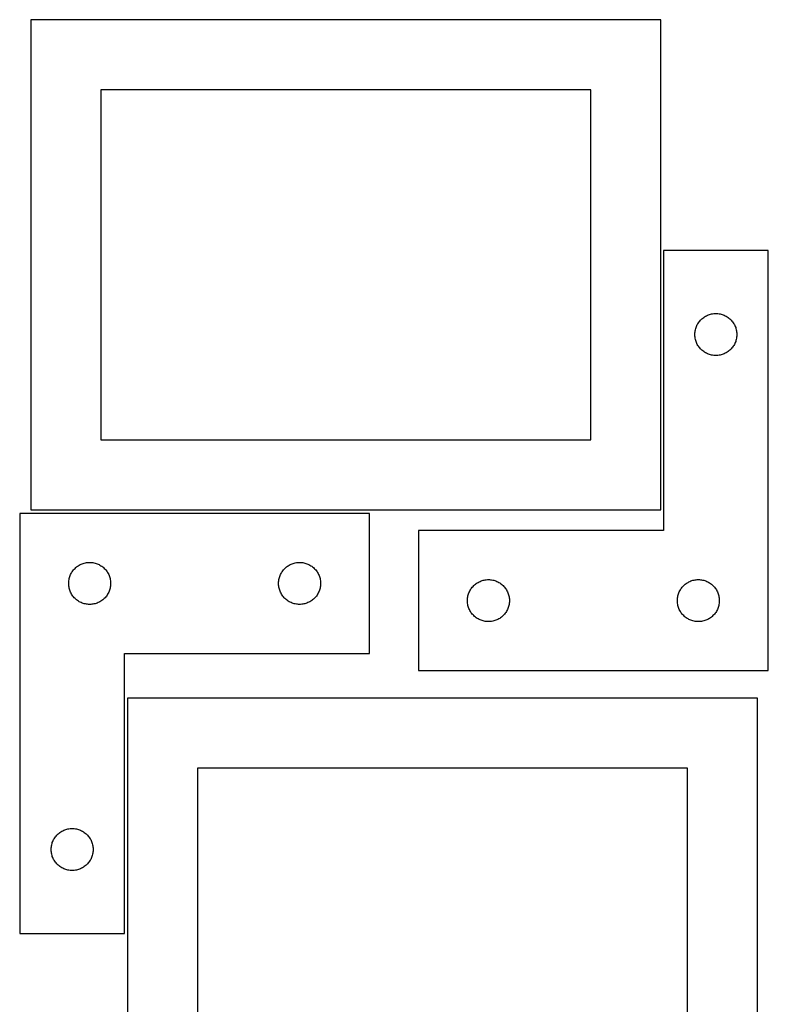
# Model space of a CAD drawing. Header units: millimetres. Extents: x 7 to 1493, y 7 to 2993.
# Tile 13 of 14: x 7 to 542, y 2290 to 2993. Entities that reach past the tile are written whole.
import ezdxf

# ---------------------------------------------------------------- set-up
doc = ezdxf.new("R2010")
doc.units = ezdxf.units.MM
doc.layers.add('CUT', color=7, linetype='CONTINUOUS', true_color=0x000000)

msp = doc.modelspace()

# ---------------------------------------------------------------- linework, layer by layer
at = {"layer": 'CUT'}
for p, q in [((464.74608, 2993.4839), (14.74608, 2993.4839)), ((14.74608, 2993.4839), (14.74608, 2643.4839)), ((464.74608, 2643.4839), (464.74608, 2993.4839)), ((414.74608, 2943.4839), (64.74608, 2943.4839)), ((64.74608, 2943.4839), (64.74608, 2693.4839)), ((414.74608, 2693.4839), (414.74608, 2943.4839)), ((541.593597, 2828.687287), (466.593597, 2828.687287)), ((466.593597, 2828.687287), (466.593597, 2628.687287)), ((541.593597, 2528.687287), (541.593597, 2828.687287)), ((491.233878, 2776.409179), (491.648442, 2777.060943)), ((491.648442, 2777.060943), (492.096008, 2777.690501)), ((492.096008, 2777.690501), (492.57539, 2778.296184)), ((492.57539, 2778.296184), (493.085317, 2778.876387)), ((493.085317, 2778.876387), (493.624435, 2779.42957)), ((493.624435, 2779.42957), (494.191315, 2779.954266)), ((494.191315, 2779.954266), (494.784455, 2780.449084)), ((494.784455, 2780.449084), (495.402281, 2780.912712)), ((495.402281, 2780.912712), (496.043154, 2781.34392)), ((496.043154, 2781.34392), (496.705376, 2781.741565)), ((496.705376, 2781.741565), (497.38719, 2782.104593)), ((497.38719, 2782.104593), (498.086788, 2782.43204)), ((498.086788, 2782.43204), (498.802316, 2782.723039)), ((498.802316, 2782.723039), (499.531875, 2782.976817)), ((499.531875, 2782.976817), (500.27353, 2783.192703)), ((500.27353, 2783.192703), (501.025316, 2783.370122)), ((501.025316, 2783.370122), (501.785238, 2783.508605)), ((501.785238, 2783.508605), (502.551282, 2783.607785)), ((502.551282, 2783.607785), (503.321416, 2783.667398)), ((503.321416, 2783.667398), (504.093597, 2783.687287)), ((504.093597, 2783.687287), (504.865778, 2783.667398)), ((504.865778, 2783.667398), (505.635912, 2783.607785)), ((505.635912, 2783.607785), (506.401956, 2783.508605)), ((506.401956, 2783.508605), (507.161878, 2783.370122)), ((507.161878, 2783.370122), (507.913664, 2783.192703)), ((507.913664, 2783.192703), (508.655319, 2782.976817)), ((508.655319, 2782.976817), (509.384878, 2782.723039)), ((509.384878, 2782.723039), (510.100406, 2782.43204)), ((510.100406, 2782.43204), (510.800004, 2782.104593)), ((510.800004, 2782.104593), (511.481818, 2781.741565)), ((511.481818, 2781.741565), (512.14404, 2781.34392)), ((512.14404, 2781.34392), (512.784913, 2780.912712)), ((512.784913, 2780.912712), (513.402739, 2780.449084)), ((513.402739, 2780.449084), (513.995879, 2779.954266)), ((513.995879, 2779.954266), (514.562759, 2779.42957)), ((514.562759, 2779.42957), (515.101878, 2778.876387)), ((515.101878, 2778.876387), (515.611804, 2778.296184)), ((515.611804, 2778.296184), (516.091186, 2777.690501)), ((516.091186, 2777.690501), (516.538752, 2777.060943)), ((516.538752, 2777.060943), (516.953316, 2776.409179)), ((489.138334, 2769.844919), (489.217757, 2770.613262)), ((489.217757, 2770.613262), (489.336628, 2771.376498)), ((489.336628, 2771.376498), (489.494631, 2772.132603)), ((489.494631, 2772.132603), (489.691349, 2772.879571)), ((489.691349, 2772.879571), (489.926259, 2773.615423)), ((489.926259, 2773.615423), (490.198737, 2774.338205)), ((490.198737, 2774.338205), (490.508063, 2775.046003)), ((490.508063, 2775.046003), (490.853415, 2775.736938)), ((490.853415, 2775.736938), (491.233878, 2776.409179)), ((516.953316, 2776.409179), (517.333779, 2775.736938)), ((517.333779, 2775.736938), (517.679131, 2775.046003)), ((517.679131, 2775.046003), (517.988457, 2774.338205)), ((517.988457, 2774.338205), (518.260935, 2773.615423)), ((518.260935, 2773.615423), (518.495845, 2772.879571)), ((518.495845, 2772.879571), (518.692563, 2772.132603)), ((518.692563, 2772.132603), (518.850566, 2771.376498)), ((518.850566, 2771.376498), (518.969437, 2770.613262)), ((518.969437, 2770.613262), (519.04886, 2769.844919)), ((489.09857, 2769.073505), (489.138334, 2769.844919)), ((489.09857, 2768.301068), (489.09857, 2769.073505)), ((489.138334, 2767.529655), (489.09857, 2768.301068)), ((489.217757, 2766.761311), (489.138334, 2767.529655)), ((489.336628, 2765.998075), (489.217757, 2766.761311)), ((489.494631, 2765.241971), (489.336628, 2765.998075)), ((489.691349, 2764.495002), (489.494631, 2765.241971)), ((489.926259, 2763.759151), (489.691349, 2764.495002)), ((490.198737, 2763.036368), (489.926259, 2763.759151)), ((490.508063, 2762.328571), (490.198737, 2763.036368)), ((517.988457, 2763.036368), (517.679131, 2762.328571)), ((518.260935, 2763.759151), (517.988457, 2763.036368)), ((518.495845, 2764.495002), (518.260935, 2763.759151)), ((518.692563, 2765.241971), (518.495845, 2764.495002)), ((518.850566, 2765.998075), (518.692563, 2765.241971)), ((518.969437, 2766.761311), (518.850566, 2765.998075)), ((519.04886, 2767.529655), (518.969437, 2766.761311)), ((519.04886, 2769.844919), (519.088624, 2769.073505)), ((519.088624, 2768.301068), (519.04886, 2767.529655)), ((519.088624, 2769.073505), (519.088624, 2768.301068)), ((490.853415, 2761.637636), (490.508063, 2762.328571)), ((491.233878, 2760.965395), (490.853415, 2761.637636)), ((491.648442, 2760.313631), (491.233878, 2760.965395)), ((492.096008, 2759.684073), (491.648442, 2760.313631)), ((492.57539, 2759.078389), (492.096008, 2759.684073)), ((493.085317, 2758.498187), (492.57539, 2759.078389)), ((493.624435, 2757.945004), (493.085317, 2758.498187)), ((494.191315, 2757.420308), (493.624435, 2757.945004)), ((494.784455, 2756.92549), (494.191315, 2757.420308)), ((495.402281, 2756.461862), (494.784455, 2756.92549)), ((496.043154, 2756.030653), (495.402281, 2756.461862)), ((496.705376, 2755.633008), (496.043154, 2756.030653)), ((512.14404, 2756.030653), (511.481818, 2755.633008)), ((512.784913, 2756.461862), (512.14404, 2756.030653)), ((513.402739, 2756.92549), (512.784913, 2756.461862)), ((513.995879, 2757.420308), (513.402739, 2756.92549)), ((514.562759, 2757.945004), (513.995879, 2757.420308)), ((515.101878, 2758.498187), (514.562759, 2757.945004)), ((515.611804, 2759.078389), (515.101878, 2758.498187)), ((516.091186, 2759.684073), (515.611804, 2759.078389)), ((516.538752, 2760.313631), (516.091186, 2759.684073)), ((516.953316, 2760.965395), (516.538752, 2760.313631)), ((517.333779, 2761.637636), (516.953316, 2760.965395)), ((517.679131, 2762.328571), (517.333779, 2761.637636)), ((497.38719, 2755.269981), (496.705376, 2755.633008)), ((498.086788, 2754.942533), (497.38719, 2755.269981)), ((498.802316, 2754.651534), (498.086788, 2754.942533)), ((499.531875, 2754.397756), (498.802316, 2754.651534)), ((500.27353, 2754.181871), (499.531875, 2754.397756)), ((501.025316, 2754.004452), (500.27353, 2754.181871)), ((501.785238, 2753.865968), (501.025316, 2754.004452)), ((502.551282, 2753.766789), (501.785238, 2753.865968)), ((503.321416, 2753.707175), (502.551282, 2753.766789)), ((504.093597, 2753.687287), (503.321416, 2753.707175)), ((504.865778, 2753.707175), (504.093597, 2753.687287)), ((505.635912, 2753.766789), (504.865778, 2753.707175)), ((506.401956, 2753.865968), (505.635912, 2753.766789)), ((507.161878, 2754.004452), (506.401956, 2753.865968)), ((507.913664, 2754.181871), (507.161878, 2754.004452)), ((508.655319, 2754.397756), (507.913664, 2754.181871)), ((509.384878, 2754.651534), (508.655319, 2754.397756)), ((510.100406, 2754.942533), (509.384878, 2754.651534)), ((510.800004, 2755.269981), (510.100406, 2754.942533)), ((511.481818, 2755.633008), (510.800004, 2755.269981)), ((64.74608, 2693.4839), (414.74608, 2693.4839)), ((14.74608, 2643.4839), (464.74608, 2643.4839)), ((6.666097, 2640.971214), (6.666097, 2340.971214)), ((256.666097, 2640.971214), (6.666097, 2640.971214)), ((256.666097, 2540.971214), (256.666097, 2640.971214)), ((466.593597, 2628.687287), (291.593597, 2628.687287)), ((291.593597, 2628.687287), (291.593597, 2528.687287)), ((45.657817, 2601.160314), (46.196935, 2601.713497)), ((46.196935, 2601.713497), (46.763816, 2602.238193)), ((46.763816, 2602.238193), (47.356955, 2602.733011)), ((47.356955, 2602.733011), (47.974781, 2603.196639)), ((47.974781, 2603.196639), (48.615655, 2603.627848)), ((48.615655, 2603.627848), (49.277876, 2604.025493)), ((49.277876, 2604.025493), (49.959691, 2604.388521)), ((49.959691, 2604.388521), (50.659289, 2604.715968)), ((50.659289, 2604.715968), (51.374816, 2605.006967)), ((51.374816, 2605.006967), (52.104375, 2605.260745)), ((52.104375, 2605.260745), (52.846031, 2605.47663)), ((52.846031, 2605.47663), (53.597816, 2605.65405)), ((53.597816, 2605.65405), (54.357739, 2605.792533)), ((54.357739, 2605.792533), (55.123783, 2605.891712)), ((55.123783, 2605.891712), (55.893916, 2605.951326)), ((55.893916, 2605.951326), (56.666097, 2605.971214)), ((56.666097, 2605.971214), (57.438279, 2605.951326)), ((57.438279, 2605.951326), (58.208412, 2605.891712)), ((58.208412, 2605.891712), (58.974456, 2605.792533)), ((58.974456, 2605.792533), (59.734378, 2605.65405)), ((59.734378, 2605.65405), (60.486164, 2605.47663)), ((60.486164, 2605.47663), (61.22782, 2605.260745)), ((61.22782, 2605.260745), (61.957379, 2605.006967)), ((61.957379, 2605.006967), (62.672906, 2604.715968)), ((62.672906, 2604.715968), (63.372504, 2604.388521)), ((63.372504, 2604.388521), (64.054319, 2604.025493)), ((64.054319, 2604.025493), (64.71654, 2603.627848)), ((64.71654, 2603.627848), (65.357414, 2603.196639)), ((65.357414, 2603.196639), (65.97524, 2602.733011)), ((65.97524, 2602.733011), (66.568379, 2602.238193)), ((66.568379, 2602.238193), (67.13526, 2601.713497)), ((67.13526, 2601.713497), (67.674378, 2601.160314)), ((195.657817, 2601.160314), (196.196935, 2601.713497)), ((196.196935, 2601.713497), (196.763816, 2602.238193)), ((196.763816, 2602.238193), (197.356955, 2602.733011)), ((197.356955, 2602.733011), (197.974781, 2603.196639)), ((197.974781, 2603.196639), (198.615655, 2603.627848)), ((198.615655, 2603.627848), (199.277876, 2604.025493)), ((199.277876, 2604.025493), (199.959691, 2604.388521)), ((199.959691, 2604.388521), (200.659289, 2604.715968)), ((200.659289, 2604.715968), (201.374816, 2605.006967)), ((201.374816, 2605.006967), (202.104375, 2605.260745)), ((202.104375, 2605.260745), (202.846031, 2605.47663)), ((202.846031, 2605.47663), (203.597816, 2605.65405)), ((203.597816, 2605.65405), (204.357739, 2605.792533)), ((204.357739, 2605.792533), (205.123783, 2605.891712)), ((205.123783, 2605.891712), (205.893916, 2605.951326)), ((205.893916, 2605.951326), (206.666097, 2605.971214)), ((206.666097, 2605.971214), (207.438279, 2605.951326)), ((207.438279, 2605.951326), (208.208412, 2605.891712)), ((208.208412, 2605.891712), (208.974456, 2605.792533)), ((208.974456, 2605.792533), (209.734378, 2605.65405)), ((209.734378, 2605.65405), (210.486164, 2605.47663)), ((210.486164, 2605.47663), (211.22782, 2605.260745)), ((211.22782, 2605.260745), (211.957379, 2605.006967)), ((211.957379, 2605.006967), (212.672906, 2604.715968)), ((212.672906, 2604.715968), (213.372504, 2604.388521)), ((213.372504, 2604.388521), (214.054319, 2604.025493)), ((214.054319, 2604.025493), (214.71654, 2603.627848)), ((214.71654, 2603.627848), (215.357414, 2603.196639)), ((215.357414, 2603.196639), (215.97524, 2602.733011)), ((215.97524, 2602.733011), (216.568379, 2602.238193)), ((216.568379, 2602.238193), (217.13526, 2601.713497)), ((217.13526, 2601.713497), (217.674378, 2601.160314)), ((41.909128, 2593.660426), (42.067132, 2594.41653)), ((42.067132, 2594.41653), (42.263849, 2595.163499)), ((42.263849, 2595.163499), (42.498759, 2595.89935)), ((42.498759, 2595.89935), (42.771238, 2596.622133)), ((42.771238, 2596.622133), (43.080564, 2597.32993)), ((43.080564, 2597.32993), (43.425916, 2598.020865)), ((43.425916, 2598.020865), (43.806378, 2598.693106)), ((43.806378, 2598.693106), (44.220942, 2599.34487)), ((44.220942, 2599.34487), (44.668509, 2599.974428)), ((44.668509, 2599.974428), (45.147891, 2600.580112)), ((45.147891, 2600.580112), (45.657817, 2601.160314)), ((67.674378, 2601.160314), (68.184304, 2600.580112)), ((68.184304, 2600.580112), (68.663686, 2599.974428)), ((68.663686, 2599.974428), (69.111253, 2599.34487)), ((69.111253, 2599.34487), (69.525817, 2598.693106)), ((69.525817, 2598.693106), (69.906279, 2598.020865)), ((69.906279, 2598.020865), (70.251631, 2597.32993)), ((70.251631, 2597.32993), (70.560957, 2596.622133)), ((70.560957, 2596.622133), (70.833436, 2595.89935)), ((70.833436, 2595.89935), (71.068346, 2595.163499)), ((71.068346, 2595.163499), (71.265063, 2594.41653)), ((71.265063, 2594.41653), (71.423067, 2593.660426)), ((191.909128, 2593.660426), (192.067132, 2594.41653)), ((192.067132, 2594.41653), (192.263849, 2595.163499)), ((192.263849, 2595.163499), (192.498759, 2595.89935)), ((192.498759, 2595.89935), (192.771238, 2596.622133)), ((192.771238, 2596.622133), (193.080564, 2597.32993)), ((193.080564, 2597.32993), (193.425916, 2598.020865)), ((193.425916, 2598.020865), (193.806378, 2598.693106)), ((193.806378, 2598.693106), (194.220942, 2599.34487)), ((194.220942, 2599.34487), (194.668509, 2599.974428)), ((194.668509, 2599.974428), (195.147891, 2600.580112)), ((195.147891, 2600.580112), (195.657817, 2601.160314)), ((217.674378, 2601.160314), (218.184304, 2600.580112)), ((218.184304, 2600.580112), (218.663686, 2599.974428)), ((218.663686, 2599.974428), (219.111253, 2599.34487)), ((219.111253, 2599.34487), (219.525817, 2598.693106)), ((219.525817, 2598.693106), (219.906279, 2598.020865)), ((219.906279, 2598.020865), (220.251631, 2597.32993)), ((220.251631, 2597.32993), (220.560957, 2596.622133)), ((220.560957, 2596.622133), (220.833436, 2595.89935)), ((220.833436, 2595.89935), (221.068346, 2595.163499)), ((221.068346, 2595.163499), (221.265063, 2594.41653)), ((221.265063, 2594.41653), (221.423067, 2593.660426)), ((41.67107, 2591.357433), (41.710835, 2592.128846)), ((41.67107, 2590.584996), (41.67107, 2591.357433)), ((41.710835, 2589.813582), (41.67107, 2590.584996)), ((41.710835, 2592.128846), (41.790257, 2592.89719)), ((41.790257, 2589.045239), (41.710835, 2589.813582)), ((41.790257, 2592.89719), (41.909128, 2593.660426)), ((41.909128, 2588.282003), (41.790257, 2589.045239)), ((42.067132, 2587.525898), (41.909128, 2588.282003)), ((42.263849, 2586.77893), (42.067132, 2587.525898)), ((71.265063, 2587.525898), (71.068346, 2586.77893)), ((71.423067, 2588.282003), (71.265063, 2587.525898)), ((71.423067, 2593.660426), (71.541938, 2592.89719)), ((71.541938, 2589.045239), (71.423067, 2588.282003)), ((71.541938, 2592.89719), (71.62136, 2592.128846)), ((71.62136, 2589.813582), (71.541938, 2589.045239)), ((71.62136, 2592.128846), (71.661124, 2591.357433)), ((71.661124, 2590.584996), (71.62136, 2589.813582)), ((71.661124, 2591.357433), (71.661124, 2590.584996)), ((191.67107, 2591.357433), (191.710835, 2592.128846)), ((191.67107, 2590.584996), (191.67107, 2591.357433)), ((191.710835, 2589.813582), (191.67107, 2590.584996)), ((191.710835, 2592.128846), (191.790257, 2592.89719)), ((191.790257, 2589.045239), (191.710835, 2589.813582)), ((191.790257, 2592.89719), (191.909128, 2593.660426)), ((191.909128, 2588.282003), (191.790257, 2589.045239)), ((192.067132, 2587.525898), (191.909128, 2588.282003)), ((192.263849, 2586.77893), (192.067132, 2587.525898)), ((221.265063, 2587.525898), (221.068346, 2586.77893)), ((221.423067, 2588.282003), (221.265063, 2587.525898)), ((221.423067, 2593.660426), (221.541938, 2592.89719)), ((221.541938, 2589.045239), (221.423067, 2588.282003)), ((221.541938, 2592.89719), (221.62136, 2592.128846)), ((221.62136, 2589.813582), (221.541938, 2589.045239)), ((221.62136, 2592.128846), (221.661124, 2591.357433)), ((221.661124, 2590.584996), (221.62136, 2589.813582)), ((221.661124, 2591.357433), (221.661124, 2590.584996)), ((329.148442, 2587.060943), (329.596008, 2587.690501)), ((329.596008, 2587.690501), (330.07539, 2588.296184)), ((330.07539, 2588.296184), (330.585317, 2588.876387)), ((330.585317, 2588.876387), (331.124435, 2589.42957)), ((331.124435, 2589.42957), (331.691315, 2589.954266)), ((331.691315, 2589.954266), (332.284455, 2590.449084)), ((332.284455, 2590.449084), (332.902281, 2590.912712)), ((332.902281, 2590.912712), (333.543154, 2591.34392)), ((333.543154, 2591.34392), (334.205376, 2591.741565)), ((334.205376, 2591.741565), (334.88719, 2592.104593)), ((334.88719, 2592.104593), (335.586788, 2592.43204)), ((335.586788, 2592.43204), (336.302316, 2592.723039)), ((336.302316, 2592.723039), (337.031875, 2592.976817)), ((337.031875, 2592.976817), (337.77353, 2593.192703)), ((337.77353, 2593.192703), (338.525316, 2593.370122)), ((338.525316, 2593.370122), (339.285238, 2593.508605)), ((339.285238, 2593.508605), (340.051282, 2593.607785)), ((340.051282, 2593.607785), (340.821416, 2593.667398)), ((340.821416, 2593.667398), (341.593597, 2593.687287)), ((341.593597, 2593.687287), (342.365778, 2593.667398)), ((342.365778, 2593.667398), (343.135912, 2593.607785)), ((343.135912, 2593.607785), (343.901956, 2593.508605)), ((343.901956, 2593.508605), (344.661878, 2593.370122)), ((344.661878, 2593.370122), (345.413664, 2593.192703)), ((345.413664, 2593.192703), (346.155319, 2592.976817)), ((346.155319, 2592.976817), (346.884878, 2592.723039)), ((346.884878, 2592.723039), (347.600406, 2592.43204)), ((347.600406, 2592.43204), (348.300004, 2592.104593)), ((348.300004, 2592.104593), (348.981818, 2591.741565)), ((348.981818, 2591.741565), (349.64404, 2591.34392)), ((349.64404, 2591.34392), (350.284913, 2590.912712)), ((350.284913, 2590.912712), (350.902739, 2590.449084)), ((350.902739, 2590.449084), (351.495879, 2589.954266)), ((351.495879, 2589.954266), (352.062759, 2589.42957)), ((352.062759, 2589.42957), (352.601878, 2588.876387)), ((352.601878, 2588.876387), (353.111804, 2588.296184)), ((353.111804, 2588.296184), (353.591186, 2587.690501)), ((353.591186, 2587.690501), (354.038752, 2587.060943)), ((479.148442, 2587.060943), (479.596008, 2587.690501)), ((479.596008, 2587.690501), (480.07539, 2588.296184)), ((480.07539, 2588.296184), (480.585317, 2588.876387)), ((480.585317, 2588.876387), (481.124435, 2589.42957)), ((481.124435, 2589.42957), (481.691315, 2589.954266)), ((481.691315, 2589.954266), (482.284455, 2590.449084)), ((482.284455, 2590.449084), (482.902281, 2590.912712)), ((482.902281, 2590.912712), (483.543154, 2591.34392)), ((483.543154, 2591.34392), (484.205376, 2591.741565)), ((484.205376, 2591.741565), (484.88719, 2592.104593)), ((484.88719, 2592.104593), (485.586788, 2592.43204)), ((485.586788, 2592.43204), (486.302316, 2592.723039)), ((486.302316, 2592.723039), (487.031875, 2592.976817)), ((487.031875, 2592.976817), (487.77353, 2593.192703)), ((487.77353, 2593.192703), (488.525316, 2593.370122)), ((488.525316, 2593.370122), (489.285238, 2593.508605)), ((489.285238, 2593.508605), (490.051282, 2593.607785)), ((490.051282, 2593.607785), (490.821416, 2593.667398)), ((490.821416, 2593.667398), (491.593597, 2593.687287)), ((491.593597, 2593.687287), (492.365778, 2593.667398)), ((492.365778, 2593.667398), (493.135912, 2593.607785)), ((493.135912, 2593.607785), (493.901956, 2593.508605)), ((493.901956, 2593.508605), (494.661878, 2593.370122)), ((494.661878, 2593.370122), (495.413664, 2593.192703)), ((495.413664, 2593.192703), (496.155319, 2592.976817)), ((496.155319, 2592.976817), (496.884878, 2592.723039)), ((496.884878, 2592.723039), (497.600406, 2592.43204)), ((497.600406, 2592.43204), (498.300004, 2592.104593)), ((498.300004, 2592.104593), (498.981818, 2591.741565)), ((498.981818, 2591.741565), (499.64404, 2591.34392)), ((499.64404, 2591.34392), (500.284913, 2590.912712)), ((500.284913, 2590.912712), (500.902739, 2590.449084)), ((500.902739, 2590.449084), (501.495879, 2589.954266)), ((501.495879, 2589.954266), (502.062759, 2589.42957)), ((502.062759, 2589.42957), (502.601878, 2588.876387)), ((502.601878, 2588.876387), (503.111804, 2588.296184)), ((503.111804, 2588.296184), (503.591186, 2587.690501)), ((503.591186, 2587.690501), (504.038752, 2587.060943)), ((42.498759, 2586.043079), (42.263849, 2586.77893)), ((42.771238, 2585.320296), (42.498759, 2586.043079)), ((43.080564, 2584.612498), (42.771238, 2585.320296)), ((43.425916, 2583.921563), (43.080564, 2584.612498)), ((43.806378, 2583.249322), (43.425916, 2583.921563)), ((44.220942, 2582.597558), (43.806378, 2583.249322)), ((44.668509, 2581.968), (44.220942, 2582.597558)), ((45.147891, 2581.362317), (44.668509, 2581.968)), ((45.657817, 2580.782114), (45.147891, 2581.362317)), ((46.196935, 2580.228931), (45.657817, 2580.782114)), ((46.763816, 2579.704235), (46.196935, 2580.228931)), ((67.13526, 2580.228931), (66.568379, 2579.704235)), ((67.674378, 2580.782114), (67.13526, 2580.228931)), ((68.184304, 2581.362317), (67.674378, 2580.782114)), ((68.663686, 2581.968), (68.184304, 2581.362317)), ((69.111253, 2582.597558), (68.663686, 2581.968)), ((69.525817, 2583.249322), (69.111253, 2582.597558)), ((69.906279, 2583.921563), (69.525817, 2583.249322)), ((70.251631, 2584.612498), (69.906279, 2583.921563)), ((70.560957, 2585.320296), (70.251631, 2584.612498)), ((70.833436, 2586.043079), (70.560957, 2585.320296)), ((71.068346, 2586.77893), (70.833436, 2586.043079)), ((192.498759, 2586.043079), (192.263849, 2586.77893)), ((192.771238, 2585.320296), (192.498759, 2586.043079)), ((193.080564, 2584.612498), (192.771238, 2585.320296)), ((193.425916, 2583.921563), (193.080564, 2584.612498)), ((193.806378, 2583.249322), (193.425916, 2583.921563)), ((194.220942, 2582.597558), (193.806378, 2583.249322)), ((194.668509, 2581.968), (194.220942, 2582.597558)), ((195.147891, 2581.362317), (194.668509, 2581.968)), ((195.657817, 2580.782114), (195.147891, 2581.362317)), ((196.196935, 2580.228931), (195.657817, 2580.782114)), ((196.763816, 2579.704235), (196.196935, 2580.228931)), ((217.13526, 2580.228931), (216.568379, 2579.704235)), ((217.674378, 2580.782114), (217.13526, 2580.228931)), ((218.184304, 2581.362317), (217.674378, 2580.782114)), ((218.663686, 2581.968), (218.184304, 2581.362317)), ((219.111253, 2582.597558), (218.663686, 2581.968)), ((219.525817, 2583.249322), (219.111253, 2582.597558)), ((219.906279, 2583.921563), (219.525817, 2583.249322)), ((220.251631, 2584.612498), (219.906279, 2583.921563)), ((220.560957, 2585.320296), (220.251631, 2584.612498)), ((220.833436, 2586.043079), (220.560957, 2585.320296)), ((221.068346, 2586.77893), (220.833436, 2586.043079)), ((326.638334, 2579.844919), (326.717757, 2580.613262)), ((326.717757, 2580.613262), (326.836628, 2581.376498)), ((326.836628, 2581.376498), (326.994631, 2582.132603)), ((326.994631, 2582.132603), (327.191349, 2582.879571)), ((327.191349, 2582.879571), (327.426259, 2583.615423)), ((327.426259, 2583.615423), (327.698737, 2584.338205)), ((327.698737, 2584.338205), (328.008063, 2585.046003)), ((328.008063, 2585.046003), (328.353415, 2585.736938)), ((328.353415, 2585.736938), (328.733878, 2586.409179)), ((328.733878, 2586.409179), (329.148442, 2587.060943)), ((354.038752, 2587.060943), (354.453316, 2586.409179)), ((354.453316, 2586.409179), (354.833779, 2585.736938)), ((354.833779, 2585.736938), (355.179131, 2585.046003)), ((355.179131, 2585.046003), (355.488457, 2584.338205)), ((355.488457, 2584.338205), (355.760935, 2583.615423)), ((355.760935, 2583.615423), (355.995845, 2582.879571)), ((355.995845, 2582.879571), (356.192563, 2582.132603)), ((356.192563, 2582.132603), (356.350566, 2581.376498)), ((356.350566, 2581.376498), (356.469437, 2580.613262)), ((356.469437, 2580.613262), (356.54886, 2579.844919)), ((476.638334, 2579.844919), (476.717757, 2580.613262)), ((476.717757, 2580.613262), (476.836628, 2581.376498)), ((476.836628, 2581.376498), (476.994631, 2582.132603)), ((476.994631, 2582.132603), (477.191349, 2582.879571)), ((477.191349, 2582.879571), (477.426259, 2583.615423)), ((477.426259, 2583.615423), (477.698737, 2584.338205)), ((477.698737, 2584.338205), (478.008063, 2585.046003)), ((478.008063, 2585.046003), (478.353415, 2585.736938)), ((478.353415, 2585.736938), (478.733878, 2586.409179)), ((478.733878, 2586.409179), (479.148442, 2587.060943)), ((504.038752, 2587.060943), (504.453316, 2586.409179)), ((504.453316, 2586.409179), (504.833779, 2585.736938)), ((504.833779, 2585.736938), (505.179131, 2585.046003)), ((505.179131, 2585.046003), (505.488457, 2584.338205)), ((505.488457, 2584.338205), (505.760935, 2583.615423)), ((505.760935, 2583.615423), (505.995845, 2582.879571)), ((505.995845, 2582.879571), (506.192563, 2582.132603)), ((506.192563, 2582.132603), (506.350566, 2581.376498)), ((506.350566, 2581.376498), (506.469437, 2580.613262)), ((506.469437, 2580.613262), (506.54886, 2579.844919)), ((47.356955, 2579.209417), (46.763816, 2579.704235)), ((47.974781, 2578.745789), (47.356955, 2579.209417)), ((48.615655, 2578.314581), (47.974781, 2578.745789)), ((49.277876, 2577.916936), (48.615655, 2578.314581)), ((49.959691, 2577.553908), (49.277876, 2577.916936)), ((50.659289, 2577.226461), (49.959691, 2577.553908)), ((51.374816, 2576.935462), (50.659289, 2577.226461)), ((52.104375, 2576.681684), (51.374816, 2576.935462)), ((52.846031, 2576.465798), (52.104375, 2576.681684)), ((53.597816, 2576.288379), (52.846031, 2576.465798)), ((54.357739, 2576.149896), (53.597816, 2576.288379)), ((55.123783, 2576.050716), (54.357739, 2576.149896)), ((55.893916, 2575.991103), (55.123783, 2576.050716)), ((56.666097, 2575.971214), (55.893916, 2575.991103)), ((57.438279, 2575.991103), (56.666097, 2575.971214)), ((58.208412, 2576.050716), (57.438279, 2575.991103)), ((58.974456, 2576.149896), (58.208412, 2576.050716)), ((59.734378, 2576.288379), (58.974456, 2576.149896)), ((60.486164, 2576.465798), (59.734378, 2576.288379)), ((61.22782, 2576.681684), (60.486164, 2576.465798)), ((61.957379, 2576.935462), (61.22782, 2576.681684)), ((62.672906, 2577.226461), (61.957379, 2576.935462)), ((63.372504, 2577.553908), (62.672906, 2577.226461)), ((64.054319, 2577.916936), (63.372504, 2577.553908)), ((64.71654, 2578.314581), (64.054319, 2577.916936)), ((65.357414, 2578.745789), (64.71654, 2578.314581)), ((65.97524, 2579.209417), (65.357414, 2578.745789)), ((66.568379, 2579.704235), (65.97524, 2579.209417)), ((197.356955, 2579.209417), (196.763816, 2579.704235)), ((197.974781, 2578.745789), (197.356955, 2579.209417)), ((198.615655, 2578.314581), (197.974781, 2578.745789)), ((199.277876, 2577.916936), (198.615655, 2578.314581)), ((199.959691, 2577.553908), (199.277876, 2577.916936)), ((200.659289, 2577.226461), (199.959691, 2577.553908)), ((201.374816, 2576.935462), (200.659289, 2577.226461)), ((202.104375, 2576.681684), (201.374816, 2576.935462)), ((202.846031, 2576.465798), (202.104375, 2576.681684)), ((203.597816, 2576.288379), (202.846031, 2576.465798)), ((204.357739, 2576.149896), (203.597816, 2576.288379)), ((205.123783, 2576.050716), (204.357739, 2576.149896)), ((205.893916, 2575.991103), (205.123783, 2576.050716)), ((206.666097, 2575.971214), (205.893916, 2575.991103)), ((207.438279, 2575.991103), (206.666097, 2575.971214)), ((208.208412, 2576.050716), (207.438279, 2575.991103)), ((208.974456, 2576.149896), (208.208412, 2576.050716)), ((209.734378, 2576.288379), (208.974456, 2576.149896)), ((210.486164, 2576.465798), (209.734378, 2576.288379)), ((211.22782, 2576.681684), (210.486164, 2576.465798)), ((211.957379, 2576.935462), (211.22782, 2576.681684)), ((212.672906, 2577.226461), (211.957379, 2576.935462)), ((213.372504, 2577.553908), (212.672906, 2577.226461)), ((214.054319, 2577.916936), (213.372504, 2577.553908)), ((214.71654, 2578.314581), (214.054319, 2577.916936)), ((215.357414, 2578.745789), (214.71654, 2578.314581)), ((215.97524, 2579.209417), (215.357414, 2578.745789)), ((216.568379, 2579.704235), (215.97524, 2579.209417)), ((326.59857, 2579.073505), (326.638334, 2579.844919)), ((326.59857, 2578.301068), (326.59857, 2579.073505)), ((326.638334, 2577.529655), (326.59857, 2578.301068)), ((326.717757, 2576.761311), (326.638334, 2577.529655)), ((326.836628, 2575.998075), (326.717757, 2576.761311)), ((326.994631, 2575.241971), (326.836628, 2575.998075)), ((327.191349, 2574.495002), (326.994631, 2575.241971)), ((327.426259, 2573.759151), (327.191349, 2574.495002)), ((327.698737, 2573.036368), (327.426259, 2573.759151)), ((355.760935, 2573.759151), (355.488457, 2573.036368)), ((355.995845, 2574.495002), (355.760935, 2573.759151)), ((356.192563, 2575.241971), (355.995845, 2574.495002)), ((356.350566, 2575.998075), (356.192563, 2575.241971)), ((356.469437, 2576.761311), (356.350566, 2575.998075)), ((356.54886, 2577.529655), (356.469437, 2576.761311)), ((356.54886, 2579.844919), (356.588624, 2579.073505)), ((356.588624, 2578.301068), (356.54886, 2577.529655)), ((356.588624, 2579.073505), (356.588624, 2578.301068)), ((476.59857, 2579.073505), (476.638334, 2579.844919)), ((476.59857, 2578.301068), (476.59857, 2579.073505)), ((476.638334, 2577.529655), (476.59857, 2578.301068)), ((476.717757, 2576.761311), (476.638334, 2577.529655)), ((476.836628, 2575.998075), (476.717757, 2576.761311)), ((476.994631, 2575.241971), (476.836628, 2575.998075)), ((477.191349, 2574.495002), (476.994631, 2575.241971)), ((477.426259, 2573.759151), (477.191349, 2574.495002)), ((477.698737, 2573.036368), (477.426259, 2573.759151)), ((505.760935, 2573.759151), (505.488457, 2573.036368)), ((505.995845, 2574.495002), (505.760935, 2573.759151)), ((506.192563, 2575.241971), (505.995845, 2574.495002)), ((506.350566, 2575.998075), (506.192563, 2575.241971)), ((506.469437, 2576.761311), (506.350566, 2575.998075)), ((506.54886, 2577.529655), (506.469437, 2576.761311)), ((506.54886, 2579.844919), (506.588624, 2579.073505)), ((506.588624, 2578.301068), (506.54886, 2577.529655)), ((506.588624, 2579.073505), (506.588624, 2578.301068)), ((328.008063, 2572.328571), (327.698737, 2573.036368)), ((328.353415, 2571.637636), (328.008063, 2572.328571)), ((328.733878, 2570.965395), (328.353415, 2571.637636)), ((329.148442, 2570.313631), (328.733878, 2570.965395)), ((329.596008, 2569.684073), (329.148442, 2570.313631)), ((330.07539, 2569.078389), (329.596008, 2569.684073)), ((330.585317, 2568.498187), (330.07539, 2569.078389)), ((331.124435, 2567.945004), (330.585317, 2568.498187)), ((331.691315, 2567.420308), (331.124435, 2567.945004)), ((332.284455, 2566.92549), (331.691315, 2567.420308)), ((332.902281, 2566.461862), (332.284455, 2566.92549)), ((333.543154, 2566.030653), (332.902281, 2566.461862)), ((350.284913, 2566.461862), (349.64404, 2566.030653)), ((350.902739, 2566.92549), (350.284913, 2566.461862)), ((351.495879, 2567.420308), (350.902739, 2566.92549)), ((352.062759, 2567.945004), (351.495879, 2567.420308)), ((352.601878, 2568.498187), (352.062759, 2567.945004)), ((353.111804, 2569.078389), (352.601878, 2568.498187)), ((353.591186, 2569.684073), (353.111804, 2569.078389)), ((354.038752, 2570.313631), (353.591186, 2569.684073)), ((354.453316, 2570.965395), (354.038752, 2570.313631)), ((354.833779, 2571.637636), (354.453316, 2570.965395)), ((355.179131, 2572.328571), (354.833779, 2571.637636)), ((355.488457, 2573.036368), (355.179131, 2572.328571)), ((478.008063, 2572.328571), (477.698737, 2573.036368)), ((478.353415, 2571.637636), (478.008063, 2572.328571)), ((478.733878, 2570.965395), (478.353415, 2571.637636)), ((479.148442, 2570.313631), (478.733878, 2570.965395)), ((479.596008, 2569.684073), (479.148442, 2570.313631)), ((480.07539, 2569.078389), (479.596008, 2569.684073)), ((480.585317, 2568.498187), (480.07539, 2569.078389)), ((481.124435, 2567.945004), (480.585317, 2568.498187)), ((481.691315, 2567.420308), (481.124435, 2567.945004)), ((482.284455, 2566.92549), (481.691315, 2567.420308)), ((482.902281, 2566.461862), (482.284455, 2566.92549)), ((483.543154, 2566.030653), (482.902281, 2566.461862)), ((500.284913, 2566.461862), (499.64404, 2566.030653)), ((500.902739, 2566.92549), (500.284913, 2566.461862)), ((501.495879, 2567.420308), (500.902739, 2566.92549)), ((502.062759, 2567.945004), (501.495879, 2567.420308)), ((502.601878, 2568.498187), (502.062759, 2567.945004)), ((503.111804, 2569.078389), (502.601878, 2568.498187)), ((503.591186, 2569.684073), (503.111804, 2569.078389)), ((504.038752, 2570.313631), (503.591186, 2569.684073)), ((504.453316, 2570.965395), (504.038752, 2570.313631)), ((504.833779, 2571.637636), (504.453316, 2570.965395)), ((505.179131, 2572.328571), (504.833779, 2571.637636)), ((505.488457, 2573.036368), (505.179131, 2572.328571)), ((334.205376, 2565.633008), (333.543154, 2566.030653)), ((334.88719, 2565.269981), (334.205376, 2565.633008)), ((335.586788, 2564.942533), (334.88719, 2565.269981)), ((336.302316, 2564.651534), (335.586788, 2564.942533)), ((337.031875, 2564.397756), (336.302316, 2564.651534)), ((337.77353, 2564.181871), (337.031875, 2564.397756)), ((338.525316, 2564.004452), (337.77353, 2564.181871)), ((339.285238, 2563.865968), (338.525316, 2564.004452)), ((340.051282, 2563.766789), (339.285238, 2563.865968)), ((340.821416, 2563.707175), (340.051282, 2563.766789)), ((341.593597, 2563.687287), (340.821416, 2563.707175)), ((342.365778, 2563.707175), (341.593597, 2563.687287)), ((343.135912, 2563.766789), (342.365778, 2563.707175)), ((343.901956, 2563.865968), (343.135912, 2563.766789)), ((344.661878, 2564.004452), (343.901956, 2563.865968)), ((345.413664, 2564.181871), (344.661878, 2564.004452)), ((346.155319, 2564.397756), (345.413664, 2564.181871)), ((346.884878, 2564.651534), (346.155319, 2564.397756)), ((347.600406, 2564.942533), (346.884878, 2564.651534)), ((348.300004, 2565.269981), (347.600406, 2564.942533)), ((348.981818, 2565.633008), (348.300004, 2565.269981)), ((349.64404, 2566.030653), (348.981818, 2565.633008)), ((484.205376, 2565.633008), (483.543154, 2566.030653)), ((484.88719, 2565.269981), (484.205376, 2565.633008)), ((485.586788, 2564.942533), (484.88719, 2565.269981)), ((486.302316, 2564.651534), (485.586788, 2564.942533)), ((487.031875, 2564.397756), (486.302316, 2564.651534)), ((487.77353, 2564.181871), (487.031875, 2564.397756)), ((488.525316, 2564.004452), (487.77353, 2564.181871)), ((489.285238, 2563.865968), (488.525316, 2564.004452)), ((490.051282, 2563.766789), (489.285238, 2563.865968)), ((490.821416, 2563.707175), (490.051282, 2563.766789)), ((491.593597, 2563.687287), (490.821416, 2563.707175)), ((492.365778, 2563.707175), (491.593597, 2563.687287)), ((493.135912, 2563.766789), (492.365778, 2563.707175)), ((493.901956, 2563.865968), (493.135912, 2563.766789)), ((494.661878, 2564.004452), (493.901956, 2563.865968)), ((495.413664, 2564.181871), (494.661878, 2564.004452)), ((496.155319, 2564.397756), (495.413664, 2564.181871)), ((496.884878, 2564.651534), (496.155319, 2564.397756)), ((497.600406, 2564.942533), (496.884878, 2564.651534)), ((498.300004, 2565.269981), (497.600406, 2564.942533)), ((498.981818, 2565.633008), (498.300004, 2565.269981)), ((499.64404, 2566.030653), (498.981818, 2565.633008)), ((81.666097, 2340.971214), (81.666097, 2540.971214)), ((81.666097, 2540.971214), (256.666097, 2540.971214)), ((291.593597, 2528.687287), (541.593597, 2528.687287)), ((533.781847, 2508.933851), (83.781847, 2508.933851)), ((83.781847, 2508.933851), (83.781847, 2158.933851)), ((533.781847, 2158.933851), (533.781847, 2508.933851)), ((483.781847, 2458.933851), (133.781847, 2458.933851)), ((133.781847, 2458.933851), (133.781847, 2208.933851)), ((483.781847, 2208.933851), (483.781847, 2458.933851)), ((33.157817, 2411.160314), (33.696935, 2411.713497)), ((33.696935, 2411.713497), (34.263816, 2412.238193)), ((34.263816, 2412.238193), (34.856955, 2412.733011)), ((34.856955, 2412.733011), (35.474781, 2413.196639)), ((35.474781, 2413.196639), (36.115655, 2413.627848)), ((36.115655, 2413.627848), (36.777876, 2414.025493)), ((36.777876, 2414.025493), (37.459691, 2414.388521)), ((37.459691, 2414.388521), (38.159289, 2414.715968)), ((38.159289, 2414.715968), (38.874816, 2415.006967)), ((38.874816, 2415.006967), (39.604375, 2415.260745)), ((39.604375, 2415.260745), (40.346031, 2415.47663)), ((40.346031, 2415.47663), (41.097816, 2415.65405)), ((41.097816, 2415.65405), (41.857739, 2415.792533)), ((41.857739, 2415.792533), (42.623783, 2415.891712)), ((42.623783, 2415.891712), (43.393916, 2415.951326)), ((43.393916, 2415.951326), (44.166097, 2415.971214)), ((44.166097, 2415.971214), (44.938279, 2415.951326)), ((44.938279, 2415.951326), (45.708412, 2415.891712)), ((45.708412, 2415.891712), (46.474456, 2415.792533)), ((46.474456, 2415.792533), (47.234378, 2415.65405)), ((47.234378, 2415.65405), (47.986164, 2415.47663)), ((47.986164, 2415.47663), (48.72782, 2415.260745)), ((48.72782, 2415.260745), (49.457379, 2415.006967)), ((49.457379, 2415.006967), (50.172906, 2414.715968)), ((50.172906, 2414.715968), (50.872504, 2414.388521)), ((50.872504, 2414.388521), (51.554319, 2414.025493)), ((51.554319, 2414.025493), (52.21654, 2413.627848)), ((52.21654, 2413.627848), (52.857414, 2413.196639)), ((52.857414, 2413.196639), (53.47524, 2412.733011)), ((53.47524, 2412.733011), (54.068379, 2412.238193)), ((54.068379, 2412.238193), (54.63526, 2411.713497)), ((54.63526, 2411.713497), (55.174378, 2411.160314)), ((29.409128, 2403.660426), (29.567132, 2404.41653)), ((29.567132, 2404.41653), (29.763849, 2405.163499)), ((29.763849, 2405.163499), (29.998759, 2405.89935)), ((29.998759, 2405.89935), (30.271238, 2406.622133)), ((30.271238, 2406.622133), (30.580564, 2407.32993)), ((30.580564, 2407.32993), (30.925916, 2408.020865)), ((30.925916, 2408.020865), (31.306378, 2408.693106)), ((31.306378, 2408.693106), (31.720942, 2409.34487)), ((31.720942, 2409.34487), (32.168509, 2409.974428)), ((32.168509, 2409.974428), (32.647891, 2410.580112)), ((32.647891, 2410.580112), (33.157817, 2411.160314)), ((55.174378, 2411.160314), (55.684304, 2410.580112)), ((55.684304, 2410.580112), (56.163686, 2409.974428)), ((56.163686, 2409.974428), (56.611253, 2409.34487)), ((56.611253, 2409.34487), (57.025817, 2408.693106)), ((57.025817, 2408.693106), (57.406279, 2408.020865)), ((57.406279, 2408.020865), (57.751631, 2407.32993)), ((57.751631, 2407.32993), (58.060957, 2406.622133)), ((58.060957, 2406.622133), (58.333436, 2405.89935)), ((58.333436, 2405.89935), (58.568346, 2405.163499)), ((58.568346, 2405.163499), (58.765063, 2404.41653)), ((58.765063, 2404.41653), (58.923067, 2403.660426)), ((29.17107, 2401.357433), (29.210835, 2402.128846)), ((29.17107, 2400.584996), (29.17107, 2401.357433)), ((29.210835, 2399.813582), (29.17107, 2400.584996)), ((29.210835, 2402.128846), (29.290257, 2402.89719)), ((29.290257, 2399.045239), (29.210835, 2399.813582)), ((29.290257, 2402.89719), (29.409128, 2403.660426)), ((29.409128, 2398.282003), (29.290257, 2399.045239)), ((29.567132, 2397.525898), (29.409128, 2398.282003)), ((29.763849, 2396.77893), (29.567132, 2397.525898)), ((58.765063, 2397.525898), (58.568346, 2396.77893)), ((58.923067, 2398.282003), (58.765063, 2397.525898)), ((58.923067, 2403.660426), (59.041938, 2402.89719)), ((59.041938, 2399.045239), (58.923067, 2398.282003)), ((59.041938, 2402.89719), (59.12136, 2402.128846)), ((59.12136, 2399.813582), (59.041938, 2399.045239)), ((59.12136, 2402.128846), (59.161124, 2401.357433)), ((59.161124, 2400.584996), (59.12136, 2399.813582)), ((59.161124, 2401.357433), (59.161124, 2400.584996)), ((29.998759, 2396.043079), (29.763849, 2396.77893)), ((30.271238, 2395.320296), (29.998759, 2396.043079)), ((30.580564, 2394.612498), (30.271238, 2395.320296)), ((30.925916, 2393.921563), (30.580564, 2394.612498)), ((31.306378, 2393.249322), (30.925916, 2393.921563)), ((31.720942, 2392.597558), (31.306378, 2393.249322)), ((32.168509, 2391.968), (31.720942, 2392.597558)), ((32.647891, 2391.362317), (32.168509, 2391.968)), ((33.157817, 2390.782114), (32.647891, 2391.362317)), ((33.696935, 2390.228931), (33.157817, 2390.782114)), ((55.174378, 2390.782114), (54.63526, 2390.228931)), ((55.684304, 2391.362317), (55.174378, 2390.782114)), ((56.163686, 2391.968), (55.684304, 2391.362317)), ((56.611253, 2392.597558), (56.163686, 2391.968)), ((57.025817, 2393.249322), (56.611253, 2392.597558)), ((57.406279, 2393.921563), (57.025817, 2393.249322)), ((57.751631, 2394.612498), (57.406279, 2393.921563)), ((58.060957, 2395.320296), (57.751631, 2394.612498)), ((58.333436, 2396.043079), (58.060957, 2395.320296)), ((58.568346, 2396.77893), (58.333436, 2396.043079)), ((34.263816, 2389.704235), (33.696935, 2390.228931)), ((34.856955, 2389.209417), (34.263816, 2389.704235)), ((35.474781, 2388.745789), (34.856955, 2389.209417)), ((36.115655, 2388.314581), (35.474781, 2388.745789)), ((36.777876, 2387.916936), (36.115655, 2388.314581)), ((37.459691, 2387.553908), (36.777876, 2387.916936)), ((38.159289, 2387.226461), (37.459691, 2387.553908)), ((38.874816, 2386.935462), (38.159289, 2387.226461)), ((39.604375, 2386.681684), (38.874816, 2386.935462)), ((40.346031, 2386.465798), (39.604375, 2386.681684)), ((41.097816, 2386.288379), (40.346031, 2386.465798)), ((41.857739, 2386.149896), (41.097816, 2386.288379)), ((42.623783, 2386.050716), (41.857739, 2386.149896)), ((43.393916, 2385.991103), (42.623783, 2386.050716)), ((44.166097, 2385.971214), (43.393916, 2385.991103)), ((44.938279, 2385.991103), (44.166097, 2385.971214)), ((45.708412, 2386.050716), (44.938279, 2385.991103)), ((46.474456, 2386.149896), (45.708412, 2386.050716)), ((47.234378, 2386.288379), (46.474456, 2386.149896)), ((47.986164, 2386.465798), (47.234378, 2386.288379)), ((48.72782, 2386.681684), (47.986164, 2386.465798)), ((49.457379, 2386.935462), (48.72782, 2386.681684)), ((50.172906, 2387.226461), (49.457379, 2386.935462)), ((50.872504, 2387.553908), (50.172906, 2387.226461)), ((51.554319, 2387.916936), (50.872504, 2387.553908)), ((52.21654, 2388.314581), (51.554319, 2387.916936)), ((52.857414, 2388.745789), (52.21654, 2388.314581)), ((53.47524, 2389.209417), (52.857414, 2388.745789)), ((54.068379, 2389.704235), (53.47524, 2389.209417)), ((54.63526, 2390.228931), (54.068379, 2389.704235)), ((6.666097, 2340.971214), (81.666097, 2340.971214))]:
    msp.add_line(p, q, dxfattribs=at)

doc.saveas('drawing.dxf')
